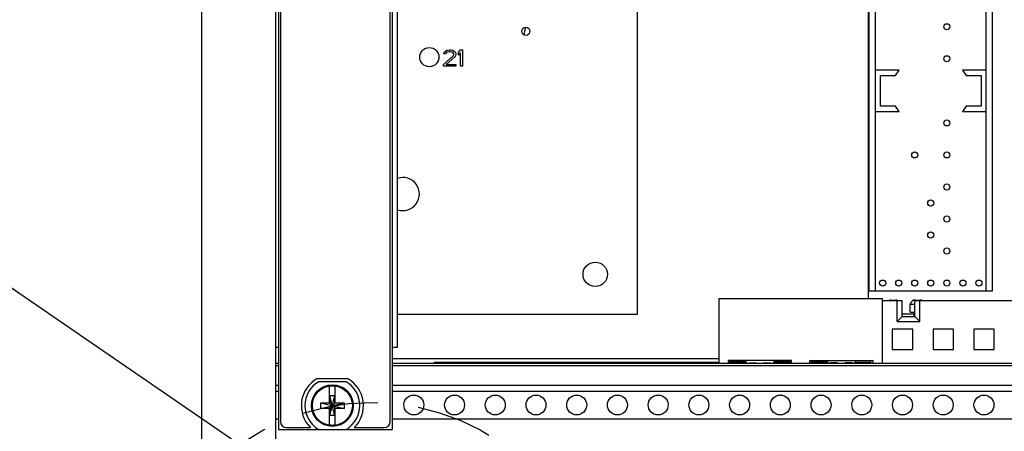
# Model space of a CAD drawing. Header units: inches. Extents: x 0 to 34, y 0 to 22.
# Tile 8 of 76: x 4 to 6.4, y 14.2 to 15.2. Entities that reach past the tile are written whole.
import ezdxf

# ---------------------------------------------------------------- set-up
doc = ezdxf.new("R2010")
doc.units = ezdxf.units.IN
doc.header["$LTSCALE"] = 1.87
doc.header["$MEASUREMENT"] = 0
doc.linetypes.add('PHANTOM', pattern=[0.8, 0.45, -0.05, 0.1, -0.05, 0.1, -0.05])
doc.layers.get('0').update_dxf_attribs({"linetype": 'CONTINUOUS'})
for name, color, linetype in [('COSMETIC', 7, 'CONTINUOUS'), ('DEFAULT_3', 7, 'PHANTOM'), ('DETAIL', 7, 'CONTINUOUS'), ('DIMENSIONS', 7, 'CONTINUOUS')]:
    doc.layers.add(name, color=color, linetype=linetype)
doc.styles.get("Standard").update_dxf_attribs({"font": 'txt', "width": 0.8})
doc.dimstyles.new('DIMSTYLE_1', dxfattribs={"dimtxt": 0.125, "dimasz": 0.18, "dimexe": 0.18, "dimexo": 0.0625, "dimgap": 0.09, "dimtad": 0, "dimtih": 1, "dimtoh": 1, "dimlfac": 2, "dimzin": 4, "dimdsep": 46, "dimtxsty": 'STANDARD', "dimblk": '_FILLED', "dimblk1": '_FILLED', "dimblk2": '_FILLED', "dimcen": 0.09, "dimadec": 0, "dimazin": 0, "dimtp": 0.01, "dimtm": 0.01, "dimtfac": 1, "dimtofl": 0, "dimtmove": 0, "dimatfit": 3, "dimldrblk": '_FILLED', "dimfxl": 1, "dimtolj": 1, "dimtzin": 4, "dimarcsym": 0})

# ---------------------------------------------------------------- blocks, each defined once
blk = doc.blocks.new('_FILLED')
at = {"color": 0, "linetype": 'BYBLOCK'}
blk.add_solid([(0, 0), (-1, 0.174), (-1, -0.174)], dxfattribs=at)
blk = doc.blocks.new('*D7')
at = {"layer": 'DIMENSIONS', "color": 2, "linetype": 'CONTINUOUS'}
for p, q in [((4.4008, 17.1762), (1.8433, 17.1762)), ((1.9683, 17.1762), (1.9683, 15.9031)), ((1.9683, 13.691), (1.9683, 15.4656)), ((4.4008, 13.691), (1.8433, 13.691))]:
    blk.add_line(p, q, dxfattribs=at)
at = {"layer": 'DIMENSIONS', "color": 2, "linetype": 'CONTINUOUS', "xscale": 0.18, "yscale": 0.18, "zscale": 0.18}
for p, rotation in [((1.9683, 17.1762), 90), ((1.9683, 13.691), 270)]:
    blk.add_blockref('_FILLED', p, dxfattribs=dict(at, rotation=rotation))
at = {"layer": 'DIMENSIONS', "color": 2, "linetype": 'CONTINUOUS', "width": 0.8}
for s, p in [('6.97', (1.6183, 15.7156)), ('[', (1.6183, 15.5281)), ('177.1', (1.7183, 15.5281)), (']', (2.2183, 15.5281))]:
    blk.add_text(s, height=0.125, dxfattribs=at).set_placement(p)
blk = doc.blocks.new('*D8')
at = {"layer": 'DIMENSIONS', "color": 2, "linetype": 'CONTINUOUS'}
for p, q in [((4.5358, 17.1762), (1.0933, 17.1762)), ((1.2183, 17.1762), (1.2183, 14.8853)), ((1.2183, 13.4054), (1.2183, 14.4478)), ((4.7168, 13.4054), (1.0933, 13.4054))]:
    blk.add_line(p, q, dxfattribs=at)
at = {"layer": 'DIMENSIONS', "color": 2, "linetype": 'CONTINUOUS', "xscale": 0.18, "yscale": 0.18, "zscale": 0.18}
for p, rotation in [((1.2183, 17.1762), 90), ((1.2183, 13.4054), 270)]:
    blk.add_blockref('_FILLED', p, dxfattribs=dict(at, rotation=rotation))
at = {"layer": 'DIMENSIONS', "color": 2, "linetype": 'CONTINUOUS', "width": 0.8}
for s, p in [('7.54', (0.8683, 14.6978)), ('[', (0.8683, 14.5103)), ('191.6', (0.9683, 14.5103)), (']', (1.4683, 14.5103))]:
    blk.add_text(s, height=0.125, dxfattribs=at).set_placement(p)

msp = doc.modelspace()

# ---------------------------------------------------------------- linework, layer by layer
at = {"color": 7, "linetype": 'CONTINUOUS'}
for p, q in [((4.59582, 13.69122), (4.59582, 17.17622)), ((4.41334, 13.72312), (4.41334, 17.14432)), ((4.60184, 16.69751), (4.60184, 14.16801)), ((4.88132, 16.69751), (4.88132, 14.16801)), ((4.60684, 16.67776), (4.60684, 14.18776)), ((4.87632, 14.18776), (4.87632, 16.67776)), ((4.89445, 14.37026), (4.89445, 16.49526)), ((6.05225, 14.50927), (6.05225, 15.49156)), ((6.06775, 14.50927), (6.06775, 15.49156)), ((6.3399, 14.50927), (6.3399, 15.49156)), ((6.3554, 14.50927), (6.3554, 15.49156)), ((6.12575, 15.05092), (6.06775, 15.05092)), ((6.11675, 15.03792), (6.12575, 15.05092)), ((6.2819, 15.05092), (6.2909, 15.03792)), ((6.3399, 15.05092), (6.2819, 15.05092)), ((6.08, 14.96292), (6.08, 15.03792)), ((6.08, 15.03792), (6.11675, 15.03792)), ((6.2909, 15.03792), (6.32765, 15.03792)), ((6.32765, 15.03792), (6.32765, 14.96292)), ((6.06775, 14.94992), (6.12575, 14.94992)), ((6.11675, 14.96292), (6.08, 14.96292)), ((6.12575, 14.94992), (6.11675, 14.96292)), ((6.2909, 14.96292), (6.2819, 14.94992)), ((6.2819, 14.94992), (6.3399, 14.94992)), ((6.32765, 14.96292), (6.2909, 14.96292)), ((6.05225, 14.50927), (6.3554, 14.50927)), ((5.68306, 14.48976), (5.68306, 14.33097)), ((5.68306, 14.48976), (6.08508, 14.48976)), ((6.08432, 14.4855), (6.08432, 14.33097)), ((6.08432, 14.4855), (6.13332, 14.4855)), ((6.08508, 14.33097), (6.08508, 14.48976)), ((6.10607, 14.48638), (6.11763, 14.48638)), ((6.12082, 14.43363), (6.12082, 14.4855)), ((6.13332, 14.44613), (6.13332, 14.4855)), ((6.16432, 14.44613), (6.16432, 14.4855)), ((6.16432, 14.4855), (6.53332, 14.4855)), ((6.16601, 14.48638), (6.17757, 14.48638)), ((6.17682, 14.43363), (6.17682, 14.4855)), ((6.15276, 14.45638), (6.15276, 14.47638)), ((6.15276, 14.47638), (6.16432, 14.47638)), ((6.13332, 14.44613), (6.12082, 14.43363)), ((6.13332, 14.45213), (6.16232, 14.45213)), ((6.13332, 14.44613), (6.16432, 14.44613)), ((6.15276, 14.45638), (6.16432, 14.45638)), ((6.16232, 14.45213), (6.16232, 14.44613)), ((6.16432, 14.44613), (6.17682, 14.43363)), ((6.10932, 14.41497), (6.10932, 14.36497)), ((6.15932, 14.41497), (6.10932, 14.41497)), ((6.12082, 14.43363), (6.17682, 14.43363)), ((6.15932, 14.36497), (6.15932, 14.41497)), ((6.20932, 14.41497), (6.20932, 14.36497)), ((6.25932, 14.41497), (6.20932, 14.41497)), ((6.25932, 14.36497), (6.25932, 14.41497)), ((6.30932, 14.41497), (6.30932, 14.36497)), ((6.35932, 14.41497), (6.30932, 14.41497)), ((6.35932, 14.36497), (6.35932, 14.41497)), ((4.59582, 14.37026), (4.60184, 14.37026)), ((4.88132, 14.37026), (4.89445, 14.37026)), ((6.10932, 14.36497), (6.15932, 14.36497)), ((6.20932, 14.36497), (6.25932, 14.36497)), ((6.30932, 14.36497), (6.35932, 14.36497)), ((5.70675, 14.33097), (5.70675, 14.33794)), ((5.70675, 14.33794), (5.71125, 14.3369)), ((5.8619, 14.33794), (5.70675, 14.33794)), ((5.85739, 14.3369), (5.8619, 14.33794)), ((5.8619, 14.33097), (5.8619, 14.33794)), ((5.90675, 14.33097), (5.90675, 14.33794)), ((5.91125, 14.3369), (5.90675, 14.33794)), ((5.90675, 14.33794), (6.0619, 14.33794)), ((6.0619, 14.33794), (6.05694, 14.33679)), ((6.0619, 14.33097), (6.0619, 14.33794)), ((4.59582, 14.33097), (4.60184, 14.33097)), ((4.60184, 14.32497), (4.59582, 14.32497)), ((4.88132, 14.33097), (9.28732, 14.33097)), ((9.28732, 14.32497), (4.88132, 14.32497)), ((4.98432, 14.33403), (4.98432, 14.33097)), ((4.98432, 14.33403), (5.68306, 14.33403)), ((5.20432, 14.33403), (5.20432, 14.33097)), ((5.26432, 14.33403), (5.26432, 14.33097)), ((5.40432, 14.33403), (5.40432, 14.33097)), ((5.46432, 14.33403), (5.46432, 14.33097)), ((5.60432, 14.33403), (5.60432, 14.33097)), ((5.66432, 14.33403), (5.66432, 14.33097)), ((5.74916, 14.3369), (5.71123, 14.3369)), ((5.75011, 14.33403), (5.71123, 14.33403)), ((5.74916, 14.3369), (5.75113, 14.33097)), ((5.77418, 14.33097), (5.77418, 14.33245)), ((5.79446, 14.33097), (5.79446, 14.33245)), ((5.81948, 14.3369), (5.81751, 14.33097)), ((5.81853, 14.33403), (5.85739, 14.33403)), ((5.81948, 14.3369), (5.85739, 14.3369)), ((5.85739, 14.33132), (5.85739, 14.3369)), ((5.91125, 14.33132), (5.91125, 14.3369)), ((5.94916, 14.3369), (5.91125, 14.3369)), ((5.95011, 14.33403), (5.91125, 14.33403)), ((5.94916, 14.3369), (5.95113, 14.33097)), ((5.97418, 14.33097), (5.97418, 14.33245)), ((5.99446, 14.33097), (5.99446, 14.33245)), ((6.01948, 14.3369), (6.01751, 14.33097)), ((6.01853, 14.33403), (6.05694, 14.33403)), ((6.05691, 14.3369), (6.01948, 14.3369)), ((6.05691, 14.3369), (6.05694, 14.33679)), ((6.05694, 14.33135), (6.05694, 14.33679)), ((4.69701, 14.29326), (4.77163, 14.29326)), ((4.59582, 14.27697), (4.60184, 14.27697)), ((4.768, 14.28555), (4.70065, 14.28555)), ((4.72743, 14.23291), (4.72743, 14.27438)), ((4.74121, 14.23291), (4.74121, 14.27438)), ((4.88132, 14.27697), (9.28732, 14.27697)), ((4.59582, 14.26222), (4.60184, 14.26222)), ((4.74018, 14.20279), (4.72846, 14.25132)), ((4.72846, 14.25132), (4.72846, 14.23291)), ((4.72846, 14.20279), (4.74018, 14.25132)), ((4.74018, 14.25132), (4.72846, 14.25132)), ((4.74018, 14.23291), (4.74018, 14.25132)), ((4.88132, 14.26222), (9.28732, 14.26222)), ((4.70578, 14.22016), (4.70578, 14.23394)), ((4.70578, 14.23394), (4.76286, 14.22016)), ((4.70578, 14.23394), (4.72743, 14.23394)), ((4.70578, 14.22016), (4.76286, 14.23394)), ((4.72743, 14.22016), (4.70578, 14.22016)), ((4.72743, 14.23291), (4.72846, 14.23291)), ((4.72743, 14.17973), (4.72743, 14.2212)), ((4.72743, 14.2212), (4.72846, 14.2212)), ((4.74018, 14.2212), (4.72846, 14.23291)), ((4.72846, 14.2212), (4.74018, 14.23291)), ((4.72846, 14.2212), (4.72846, 14.20279)), ((4.74121, 14.23291), (4.74018, 14.23291)), ((4.74018, 14.20279), (4.74018, 14.2212)), ((4.74121, 14.2212), (4.74018, 14.2212)), ((4.74121, 14.23394), (4.76286, 14.23394)), ((4.74121, 14.17973), (4.74121, 14.2212)), ((4.76286, 14.22016), (4.74121, 14.22016)), ((4.76286, 14.23394), (4.76286, 14.22016)), ((4.59582, 14.19472), (4.60184, 14.19472)), ((4.74018, 14.20279), (4.72846, 14.20279)), ((4.88132, 14.19472), (9.28732, 14.19472)), ((4.62184, 14.17276), (4.68049, 14.17276)), ((4.78815, 14.17276), (4.86132, 14.17276)), ((4.60184, 14.16801), (4.88132, 14.16801)), ((4.70065, 14.16855), (4.768, 14.16855))]:
    msp.add_line(p, q, dxfattribs=at)
for centre, radius in [((6.24319, 15.15789), 0.0075), ((5.20926, 15.14648), 0.01), ((4.97236, 15.08325), 0.0235), ((6.24319, 15.07915), 0.0075), ((6.24319, 14.92167), 0.0075), ((6.16445, 14.84293), 0.0075), ((6.24319, 14.84293), 0.0075), ((6.24319, 14.76419), 0.0075), ((6.20382, 14.72482), 0.0075), ((6.24319, 14.68545), 0.0075), ((6.20382, 14.64608), 0.0075), ((6.24319, 14.60671), 0.0075), ((5.37982, 14.5495), 0.03), ((6.08571, 14.52797), 0.0075), ((6.12508, 14.52797), 0.0075), ((6.16445, 14.52797), 0.0075), ((6.20382, 14.52797), 0.0075), ((6.24319, 14.52797), 0.0075), ((6.28256, 14.52797), 0.0075), ((6.32193, 14.52797), 0.0075), ((4.73432, 14.22705), 0.05125), ((4.73432, 14.22705), 0.04902), ((4.93432, 14.22847), 0.0245), ((5.03432, 14.22847), 0.0245), ((5.13432, 14.22847), 0.0245), ((5.23432, 14.22847), 0.0245), ((5.33432, 14.22847), 0.0245), ((5.43432, 14.22847), 0.0245), ((5.53432, 14.22847), 0.0245), ((5.63432, 14.22847), 0.0245), ((5.73432, 14.22847), 0.0245), ((5.83432, 14.22847), 0.0245), ((5.93432, 14.22847), 0.0245), ((6.03432, 14.22847), 0.0245), ((6.13432, 14.22847), 0.0245), ((6.23432, 14.22847), 0.0245), ((6.33432, 14.22847), 0.0245)]:
    msp.add_circle(centre, radius, dxfattribs=at)
for centre, radius, start, end in [((6.05385, 14.92953), 0.875, 164.94061, 166.24796), ((4.90736, 14.74675), 0.04075, 251.24296, 108.75704), ((6.10607, 14.47313), 0.01325, 90, 110.74295), ((6.11763, 14.47313), 0.01325, 69.25705, 90), ((6.16601, 14.47313), 0.01325, 90, 165.80144), ((6.17757, 14.47313), 0.01325, 69.25705, 90), ((6.17201, 14.46713), 0.01325, 125.58665, 135.58416), ((6.15932, 14.44113), 0.011, 62.90703, 74.17338), ((4.73432, 14.22676), 0.07625, 119.29275, 225.08838), ((4.73432, 14.22676), 0.07625, 314.91162, 60.70725), ((4.73432, 14.22705), 0.0675, 119.92643, 240.07357), ((4.73432, 14.22705), 0.04782, 81.71661, 98.28339), ((4.73432, 14.22705), 0.0675, 299.92643, 60.07357), ((4.62184, 14.18776), 0.015, 180, 270), ((4.73432, 14.22705), 0.04782, 261.71661, 278.28339), ((4.86132, 14.18776), 0.015, 270, 360)]:
    msp.add_arc(centre, radius, start, end, dxfattribs=at)
msp.add_open_spline([(5.71123, 14.33132), (5.71123, 14.33194), (5.71123, 14.33318), (5.71123, 14.33504), (5.71123, 14.33628), (5.71123, 14.3369)], degree=3, dxfattribs=at)
for points, knots in [([(5.75432, 14.33097), (5.75432, 14.3312), (5.75554, 14.33136), (5.75703, 14.33169), (5.76018, 14.33191), (5.76406, 14.33215), (5.76889, 14.33233), (5.77234, 14.33242), (5.77418, 14.33245)], [0, 0, 0, 0, 0.0350544, 0.1287435, 0.2791531, 0.4803281, 0.7239862, 1, 1, 1, 1]), ([(5.79446, 14.33245), (5.7963, 14.33242), (5.79975, 14.33233), (5.80458, 14.33215), (5.80846, 14.33191), (5.81161, 14.33169), (5.8131, 14.33136), (5.81432, 14.3312), (5.81432, 14.33097)], [0, 0, 0, 0, 0.2760138, 0.5196719, 0.7208469, 0.8712565, 0.9649456, 1, 1, 1, 1]), ([(5.97418, 14.33245), (5.97234, 14.33242), (5.96889, 14.33233), (5.96406, 14.33215), (5.96018, 14.33191), (5.95703, 14.33169), (5.95554, 14.33136), (5.95432, 14.3312), (5.95432, 14.33097)], [0, 0, 0, 0, 0.2760138, 0.5196719, 0.7208469, 0.8712565, 0.9649456, 1, 1, 1, 1]), ([(6.01432, 14.33097), (6.01432, 14.3312), (6.0131, 14.33136), (6.01161, 14.33169), (6.00846, 14.33191), (6.00458, 14.33215), (5.99975, 14.33233), (5.9963, 14.33242), (5.99446, 14.33245)], [0, 0, 0, 0, 0.0350544, 0.1287435, 0.2791531, 0.4803281, 0.7239862, 1, 1, 1, 1])]:
    msp.add_open_spline(points, degree=3, knots=knots, dxfattribs=at)
at = {"layer": 'COSMETIC', "color": 4, "linetype": 'CONTINUOUS'}
for p, q in [((5.48282, 16.41575), (5.48282, 14.45075)), ((6.05082, 14.48976), (6.05082, 16.37719)), ((5.48282, 14.45075), (4.89445, 14.45075)), ((5.68306, 14.34175), (4.88132, 14.34175))]:
    msp.add_line(p, q, dxfattribs=at)
at = {"layer": 'COSMETIC', "color": 7, "linetype": 'CONTINUOUS'}
for p, q in [((5.00819, 15.09139), (5.00903, 15.09479)), ((5.01236, 15.09139), (5.00819, 15.09139)), ((5.00903, 15.09479), (5.01236, 15.0982)), ((5.01236, 15.0982), (5.01569, 15.0999)), ((5.01403, 15.09394), (5.01236, 15.09139)), ((5.01653, 15.09564), (5.01403, 15.09394)), ((5.01569, 15.0999), (5.02153, 15.10075)), ((5.02069, 15.09649), (5.01653, 15.09564)), ((5.02403, 15.09649), (5.02069, 15.09649)), ((5.02153, 15.10075), (5.02486, 15.10075)), ((5.02819, 15.09564), (5.02403, 15.09649)), ((5.02486, 15.10075), (5.02986, 15.0999)), ((5.03069, 15.09394), (5.02819, 15.09564)), ((5.02986, 15.0999), (5.03319, 15.0982)), ((5.03236, 15.09139), (5.03069, 15.09394)), ((5.03069, 15.08628), (5.03236, 15.08968)), ((5.03236, 15.08968), (5.03236, 15.09139)), ((5.03319, 15.0982), (5.03653, 15.09479)), ((5.03653, 15.09479), (5.03736, 15.09139)), ((5.03736, 15.08968), (5.03653, 15.08628)), ((5.03736, 15.09139), (5.03736, 15.08968)), ((5.04403, 15.09479), (5.04903, 15.10075)), ((5.04403, 15.08798), (5.04403, 15.09479)), ((5.04903, 15.09394), (5.04403, 15.08798)), ((5.04903, 15.10075), (5.05403, 15.10075)), ((5.04903, 15.06075), (5.04903, 15.09394)), ((5.05403, 15.10075), (5.05403, 15.06075)), ((5.00736, 15.065), (5.03069, 15.08628)), ((5.00736, 15.06075), (5.00736, 15.065)), ((5.03486, 15.08373), (5.01403, 15.065)), ((5.01403, 15.065), (5.03736, 15.065)), ((5.03653, 15.08628), (5.03486, 15.08373)), ((5.03736, 15.065), (5.03736, 15.06075)), ((5.03736, 15.06075), (5.00736, 15.06075)), ((5.05403, 15.06075), (5.04903, 15.06075))]:
    msp.add_line(p, q, dxfattribs=at)
at = {"layer": 'DEFAULT_3', "color": 2, "linetype": 'PHANTOM'}
msp.add_circle((4.83115, 13.67654), 0.55811, dxfattribs=at)
at = {"layer": 'DETAIL', "color": 2, "linetype": 'CONTINUOUS'}
msp.add_line((4.89457, 13.86464), (3.71834, 14.67172), dxfattribs=at)

# ---------------------------------------------------------------- dimensions: what is measured, and where the dimension line sits
at = {"layer": 'DIMENSIONS', "color": 2, "linetype": 'CONTINUOUS'}
for base, p1, p2, picture, middle in [((1.21834, 13.40536), (4.53582, 17.17622), (4.71682, 13.40536), '*D8', (1.21834, 14.66659)), ((1.96834, 13.69097), (4.40084, 17.17622), (4.40084, 13.69097), '*D7', (1.96834, 15.68436))]:
    dim = msp.add_linear_dim(base=base, p1=p1, p2=p2, angle=270, dimstyle='DIMSTYLE_1', dxfattribs=at)
    dim.commit()
    dim.dimension.update_dxf_attribs({"geometry": picture, "text_midpoint": middle, "dimtype": 160})

doc.saveas('drawing.dxf')
